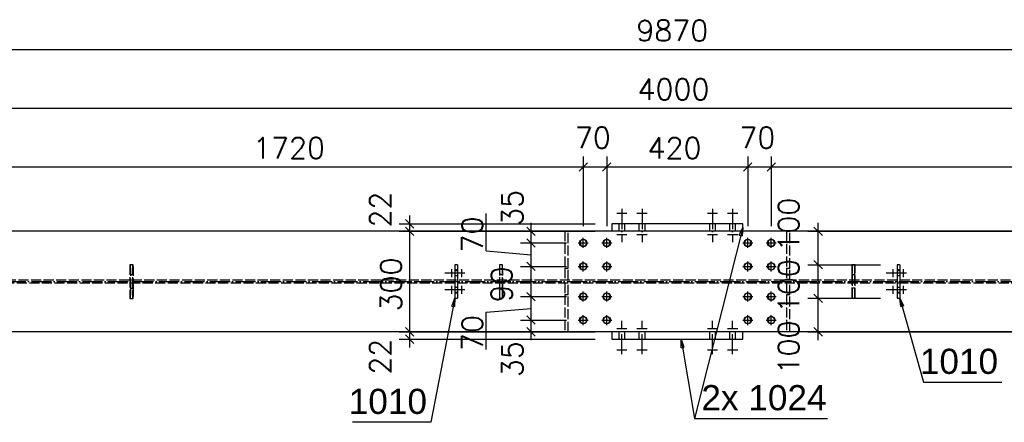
# Model space of a CAD drawing. Header units: millimetres. Extents: x 1814 to 94182, y 11562 to 49454.
# Tile 84 of 256: x 15170 to 15464, y 21064 to 21185. Entities that reach past the tile are written whole.
import ezdxf

# ---------------------------------------------------------------- set-up
doc = ezdxf.new("R2010")
doc.units = ezdxf.units.MM
doc.linetypes.add('ACAD_ISO02W100', pattern=[15, 12, -3])
doc.linetypes.add('ACAD_ISO04W100', pattern=[30, 24, -3, 0, -3])
doc.layers.add('AS_DIM_ON', color=7, linetype='Continuous')
doc.styles.add('ARIAL', font='arial.ttf')
doc.styles.add('ROMANS', font='romans')

msp = doc.modelspace()

# ---------------------------------------------------------------- linework, layer by layer
at = {"color": 10, "linetype": 'ACAD_ISO04W100', "ltscale": 0.25}
for p, q in [((15348.202, 21126.765), (15351.202, 21126.765)), ((15348.202, 21126.765), (15351.202, 21126.765)), ((15349.702, 21128.065), (15349.702, 21118.16)), ((15349.702, 21128.065), (15349.702, 21118.16)), ((15349.702, 21126.765), (15349.702, 21126.765)), ((15349.702, 21126.765), (15349.702, 21126.765)), ((15354.202, 21126.765), (15357.202, 21126.765)), ((15354.202, 21126.765), (15357.202, 21126.765)), ((15355.702, 21128.065), (15355.702, 21118.16)), ((15355.702, 21128.065), (15355.702, 21118.16)), ((15355.702, 21126.765), (15355.702, 21126.765)), ((15355.702, 21126.765), (15355.702, 21126.765)), ((15375.202, 21126.765), (15378.202, 21126.765)), ((15375.202, 21126.765), (15378.202, 21126.765)), ((15376.702, 21128.065), (15376.702, 21118.16)), ((15376.702, 21128.065), (15376.702, 21118.16)), ((15376.702, 21126.765), (15376.702, 21126.765)), ((15376.702, 21126.765), (15376.702, 21126.765)), ((15381.202, 21126.765), (15384.202, 21126.765)), ((15381.202, 21126.765), (15384.202, 21126.765)), ((15382.702, 21128.065), (15382.702, 21118.16)), ((15382.702, 21128.065), (15382.702, 21118.16)), ((15382.702, 21126.765), (15382.702, 21126.765)), ((15382.702, 21126.765), (15382.702, 21126.765)), ((15348.202, 21120.46), (15351.202, 21120.46)), ((15348.202, 21120.46), (15351.202, 21120.46)), ((15349.702, 21120.46), (15349.702, 21120.46)), ((15349.702, 21120.46), (15349.702, 21120.46)), ((15354.202, 21120.46), (15357.202, 21120.46)), ((15354.202, 21120.46), (15357.202, 21120.46)), ((15355.702, 21120.46), (15355.702, 21120.46)), ((15355.702, 21120.46), (15355.702, 21120.46)), ((15375.202, 21120.46), (15378.202, 21120.46)), ((15375.202, 21120.46), (15378.202, 21120.46)), ((15376.702, 21120.46), (15376.702, 21120.46)), ((15376.702, 21120.46), (15376.702, 21120.46)), ((15381.202, 21120.46), (15384.202, 21120.46)), ((15381.202, 21120.46), (15384.202, 21120.46)), ((15382.702, 21120.46), (15382.702, 21120.46)), ((15382.702, 21120.46), (15382.702, 21120.46)), ((15302.955, 21108.913), (15296.55, 21108.913)), ((15298.95, 21110.113), (15298.95, 21107.713)), ((15298.95, 21108.913), (15298.95, 21108.913)), ((15301.955, 21110.113), (15301.955, 21107.713)), ((15301.955, 21108.913), (15301.955, 21108.913)), ((15434.455, 21108.913), (15428.05, 21108.913)), ((15430.45, 21110.113), (15430.45, 21107.713)), ((15430.45, 21108.913), (15430.45, 21108.913)), ((15433.455, 21110.113), (15433.455, 21107.713)), ((15433.455, 21108.913), (15433.455, 21108.913)), ((15166.202, 21106.413), (15566.202, 21106.413)), ((15302.955, 21103.913), (15296.55, 21103.913)), ((15298.95, 21105.113), (15298.95, 21102.713)), ((15298.95, 21103.913), (15298.95, 21103.913)), ((15301.955, 21105.113), (15301.955, 21102.713)), ((15301.955, 21103.913), (15301.955, 21103.913)), ((15434.455, 21103.913), (15428.05, 21103.913)), ((15430.45, 21105.113), (15430.45, 21102.713)), ((15430.45, 21103.913), (15430.45, 21103.913)), ((15433.455, 21105.113), (15433.455, 21102.713)), ((15433.455, 21103.913), (15433.455, 21103.913)), ((15349.702, 21084.76), (15349.702, 21094.665)), ((15349.702, 21084.76), (15349.702, 21094.665)), ((15355.702, 21084.76), (15355.702, 21094.665)), ((15355.702, 21084.76), (15355.702, 21094.665)), ((15376.702, 21084.76), (15376.702, 21094.665)), ((15376.702, 21084.76), (15376.702, 21094.665)), ((15382.702, 21084.76), (15382.702, 21094.665)), ((15382.702, 21084.76), (15382.702, 21094.665)), ((15348.202, 21092.365), (15351.202, 21092.365)), ((15348.202, 21092.365), (15351.202, 21092.365)), ((15349.702, 21092.365), (15349.702, 21092.365)), ((15349.702, 21092.365), (15349.702, 21092.365)), ((15354.202, 21092.365), (15357.202, 21092.365)), ((15354.202, 21092.365), (15357.202, 21092.365)), ((15355.702, 21092.365), (15355.702, 21092.365)), ((15355.702, 21092.365), (15355.702, 21092.365)), ((15375.202, 21092.365), (15378.202, 21092.365)), ((15375.202, 21092.365), (15378.202, 21092.365)), ((15376.702, 21092.365), (15376.702, 21092.365)), ((15376.702, 21092.365), (15376.702, 21092.365)), ((15381.202, 21092.365), (15384.202, 21092.365)), ((15381.202, 21092.365), (15384.202, 21092.365)), ((15382.702, 21092.365), (15382.702, 21092.365)), ((15382.702, 21092.365), (15382.702, 21092.365)), ((15348.202, 21086.06), (15351.202, 21086.06)), ((15348.202, 21086.06), (15351.202, 21086.06)), ((15349.702, 21086.06), (15349.702, 21086.06)), ((15349.702, 21086.06), (15349.702, 21086.06)), ((15354.202, 21086.06), (15357.202, 21086.06)), ((15354.202, 21086.06), (15357.202, 21086.06)), ((15355.702, 21086.06), (15355.702, 21086.06)), ((15355.702, 21086.06), (15355.702, 21086.06)), ((15375.202, 21086.06), (15378.202, 21086.06)), ((15375.202, 21086.06), (15378.202, 21086.06)), ((15376.702, 21086.06), (15376.702, 21086.06)), ((15376.702, 21086.06), (15376.702, 21086.06)), ((15381.202, 21086.06), (15384.202, 21086.06)), ((15381.202, 21086.06), (15384.202, 21086.06)), ((15382.702, 21086.06), (15382.702, 21086.06)), ((15382.702, 21086.06), (15382.702, 21086.06))]:
    msp.add_line(p, q, dxfattribs=at)
at = {"color": 145, "linetype": 'Continuous', "ltscale": 0.25}
for p, q in [((15385.702, 21123.613), (15346.702, 21123.613)), ((15346.702, 21123.613), (15346.702, 21121.413)), ((15385.702, 21121.413), (15385.702, 21123.613)), ((15566.202, 21121.413), (15166.202, 21121.413)), ((15300.702, 21111.413), (15299.902, 21111.413)), ((15299.902, 21111.413), (15299.902, 21111.299)), ((15299.902, 21111.299), (15299.902, 21110.973)), ((15299.902, 21110.973), (15299.902, 21110.487)), ((15299.902, 21110.487), (15299.902, 21109.913)), ((15300.702, 21109.913), (15299.902, 21109.913)), ((15299.902, 21109.913), (15299.902, 21102.913)), ((15300.702, 21111.413), (15300.702, 21111.299)), ((15300.702, 21111.299), (15300.702, 21110.973)), ((15300.702, 21110.973), (15300.702, 21110.487)), ((15300.702, 21110.487), (15300.702, 21109.913)), ((15300.702, 21109.913), (15300.702, 21102.913)), ((15432.502, 21111.413), (15431.702, 21111.413)), ((15431.702, 21111.413), (15431.702, 21111.299)), ((15431.702, 21111.299), (15431.702, 21110.973)), ((15431.702, 21110.973), (15431.702, 21110.487)), ((15431.702, 21110.487), (15431.702, 21109.913)), ((15432.502, 21109.913), (15431.702, 21109.913)), ((15431.702, 21109.913), (15431.702, 21102.913)), ((15432.502, 21111.413), (15432.502, 21111.299)), ((15432.502, 21111.299), (15432.502, 21110.973)), ((15432.502, 21110.973), (15432.502, 21110.487)), ((15432.502, 21110.487), (15432.502, 21109.913)), ((15432.502, 21109.913), (15432.502, 21102.913)), ((15300.702, 21102.913), (15299.902, 21102.913)), ((15299.902, 21102.913), (15299.902, 21102.339)), ((15300.702, 21102.913), (15300.702, 21102.339)), ((15432.502, 21102.913), (15431.702, 21102.913)), ((15431.702, 21102.913), (15431.702, 21102.339)), ((15432.502, 21102.913), (15432.502, 21102.339)), ((15299.902, 21102.339), (15299.902, 21101.852)), ((15299.902, 21101.852), (15299.902, 21101.527)), ((15299.902, 21101.527), (15299.902, 21101.413)), ((15299.902, 21101.413), (15300.702, 21101.413)), ((15300.702, 21102.339), (15300.702, 21101.852)), ((15300.702, 21101.852), (15300.702, 21101.527)), ((15300.702, 21101.527), (15300.702, 21101.413)), ((15431.702, 21102.339), (15431.702, 21101.852)), ((15431.702, 21101.852), (15431.702, 21101.527)), ((15431.702, 21101.527), (15431.702, 21101.413)), ((15431.702, 21101.413), (15432.502, 21101.413)), ((15432.502, 21102.339), (15432.502, 21101.852)), ((15432.502, 21101.852), (15432.502, 21101.527)), ((15432.502, 21101.527), (15432.502, 21101.413)), ((15566.202, 21091.413), (15166.202, 21091.413)), ((15346.702, 21091.413), (15346.702, 21089.213)), ((15385.702, 21089.213), (15385.702, 21091.413)), ((15346.702, 21089.213), (15385.702, 21089.213))]:
    msp.add_line(p, q, dxfattribs=at)
at = {"color": 84, "linetype": 'ACAD_ISO02W100', "ltscale": 0.25}
for p, q in [((15348.802, 21123.613), (15348.802, 21121.413)), ((15350.602, 21121.413), (15350.602, 21123.613)), ((15354.802, 21123.613), (15354.802, 21121.413)), ((15356.602, 21121.413), (15356.602, 21123.613)), ((15375.802, 21123.613), (15375.802, 21121.413)), ((15377.602, 21121.413), (15377.602, 21123.613)), ((15381.802, 21123.613), (15381.802, 21121.413)), ((15383.602, 21121.413), (15383.602, 21123.613)), ((15332.702, 21121.413), (15332.702, 21110.388)), ((15333.702, 21110.388), (15333.702, 21121.413)), ((15398.702, 21121.413), (15398.702, 21110.388)), ((15399.702, 21110.388), (15399.702, 21121.413)), ((15203.978, 21111.413), (15203.178, 21111.413)), ((15203.178, 21111.413), (15203.178, 21101.333)), ((15204.142, 21111.413), (15203.978, 21111.413)), ((15203.978, 21111.413), (15203.978, 21101.333)), ((15300.702, 21109.613), (15299.902, 21109.613)), ((15314.022, 21111.413), (15313.222, 21111.413)), ((15313.222, 21111.413), (15313.222, 21101.413)), ((15314.142, 21111.413), (15314.022, 21111.413)), ((15314.022, 21111.413), (15314.022, 21101.413)), ((15332.702, 21110.388), (15333.702, 21110.388)), ((15332.702, 21110.388), (15332.702, 21106.888)), ((15333.702, 21106.888), (15333.702, 21110.388)), ((15398.702, 21110.388), (15399.702, 21110.388)), ((15398.702, 21110.388), (15398.702, 21106.888)), ((15399.702, 21106.888), (15399.702, 21110.388)), ((15418.383, 21111.413), (15418.263, 21111.413)), ((15419.183, 21111.413), (15418.383, 21111.413)), ((15418.383, 21101.413), (15418.383, 21111.413)), ((15419.183, 21101.413), (15419.183, 21111.413)), ((15432.502, 21109.613), (15431.702, 21109.613)), ((15166.202, 21106.888), (15566.202, 21106.888)), ((15566.202, 21105.938), (15166.202, 21105.938)), ((15204.202, 21108.413), (15203.402, 21108.413)), ((15203.402, 21104.333), (15203.402, 21108.413)), ((15204.202, 21104.333), (15204.202, 21108.413)), ((15299.902, 21108.213), (15300.702, 21108.213)), ((15314.202, 21108.413), (15313.402, 21108.413)), ((15313.402, 21104.413), (15313.402, 21108.413)), ((15314.202, 21104.413), (15314.202, 21108.413)), ((15332.702, 21105.938), (15332.702, 21102.438)), ((15333.702, 21102.438), (15333.702, 21105.938)), ((15398.702, 21105.938), (15398.702, 21102.438)), ((15399.702, 21102.438), (15399.702, 21105.938)), ((15419.002, 21108.413), (15418.203, 21108.413)), ((15418.203, 21108.413), (15418.203, 21104.413)), ((15419.002, 21108.413), (15419.002, 21104.413)), ((15431.702, 21108.213), (15432.502, 21108.213)), ((15204.202, 21104.333), (15203.402, 21104.333)), ((15300.702, 21104.613), (15299.902, 21104.613)), ((15299.902, 21103.213), (15300.702, 21103.213)), ((15314.202, 21104.413), (15313.402, 21104.413)), ((15419.002, 21104.413), (15418.203, 21104.413)), ((15432.502, 21104.613), (15431.702, 21104.613)), ((15431.702, 21103.213), (15432.502, 21103.213)), ((15203.178, 21101.333), (15203.978, 21101.333)), ((15203.978, 21101.333), (15204.142, 21101.333)), ((15313.222, 21101.413), (15314.022, 21101.413)), ((15314.022, 21101.413), (15314.142, 21101.413)), ((15333.702, 21102.438), (15332.702, 21102.438)), ((15332.702, 21102.438), (15332.702, 21091.413)), ((15333.702, 21091.413), (15333.702, 21102.438)), ((15399.702, 21102.438), (15398.702, 21102.438)), ((15398.702, 21102.438), (15398.702, 21091.413)), ((15399.702, 21091.413), (15399.702, 21102.438)), ((15418.263, 21101.413), (15418.383, 21101.413)), ((15418.383, 21101.413), (15419.183, 21101.413)), ((15348.802, 21091.413), (15348.802, 21089.213)), ((15350.602, 21089.213), (15350.602, 21091.413)), ((15354.802, 21091.413), (15354.802, 21089.213)), ((15356.602, 21089.213), (15356.602, 21091.413)), ((15375.802, 21091.413), (15375.802, 21089.213)), ((15377.602, 21089.213), (15377.602, 21091.413)), ((15381.802, 21091.413), (15381.802, 21089.213)), ((15383.602, 21089.213), (15383.602, 21091.413))]:
    msp.add_line(p, q, dxfattribs=at)
at = {"color": 0, "linetype": 'ByBlock', "lineweight": -2}
for p, q in [((15384.687, 21120.19, 37604.723), (15385.702, 21122.513, 37604.723)), ((15385.702, 21122.513, 37604.723), (15385.496, 21119.987, 37604.723)), ((15384.687, 21120.19, 37604.723), (15385.496, 21119.987, 37604.723)), ((15299.023, 21099.093, 37613.423), (15299.902, 21101.47, 37613.423)), ((15299.902, 21101.47, 37613.423), (15299.841, 21098.936, 37613.423)), ((15432.782, 21098.951, 37613.423), (15432.502, 21101.47, 37613.423)), ((15432.502, 21101.47, 37613.423), (15433.584, 21099.178, 37613.423)), ((15299.023, 21099.093, 37613.423), (15299.841, 21098.936, 37613.423)), ((15432.782, 21098.951, 37613.423), (15433.584, 21099.178, 37613.423)), ((15367.358, 21086.678, 37604.723), (15367.354, 21089.213, 37604.723)), ((15367.354, 21089.213, 37604.723), (15368.18, 21086.817, 37604.723)), ((15367.358, 21086.678, 37604.723), (15368.18, 21086.817, 37604.723))]:
    msp.add_line(p, q, dxfattribs=at)
at = {"color": 7}
msp.add_line((15367.354, 21089.213), (15371.34, 21065.52), dxfattribs=at)
for points in [[(15385.702, 21122.513), (15371.34, 21065.52), (15410.988, 21065.52)], [(15299.902, 21101.47), (15292.802, 21064.419), (15269.494, 21064.419)], [(15432.502, 21101.47), (15439.602, 21076.36), (15462.911, 21076.36)]]:
    msp.add_lwpolyline(points, dxfattribs=at)
at = {"color": 7, "linetype": 'Continuous', "ltscale": 0.25}
for points in [[(15336.702, 21117.913), (15338.202, 21117.913), (15338.202, 21119.413)], [(15338.202, 21118.913), (15337.82, 21118.837), (15337.495, 21118.62), (15337.279, 21118.295), (15337.202, 21117.913), (15337.279, 21117.53), (15337.495, 21117.206), (15337.82, 21116.989), (15338.202, 21116.913), (15338.585, 21116.989), (15338.909, 21117.206), (15339.126, 21117.53), (15339.202, 21117.913), (15339.126, 21118.295), (15338.909, 21118.62), (15338.585, 21118.837), (15338.202, 21118.913)], [(15338.202, 21116.413), (15338.202, 21117.913), (15339.702, 21117.913)], [(15343.702, 21117.913), (15345.202, 21117.913), (15345.202, 21119.413)], [(15345.202, 21118.913), (15344.82, 21118.837), (15344.495, 21118.62), (15344.279, 21118.295), (15344.202, 21117.913), (15344.279, 21117.53), (15344.495, 21117.206), (15344.82, 21116.989), (15345.202, 21116.913), (15345.585, 21116.989), (15345.909, 21117.206), (15346.126, 21117.53), (15346.202, 21117.913), (15346.126, 21118.295), (15345.909, 21118.62), (15345.585, 21118.837), (15345.202, 21118.913)], [(15345.202, 21116.413), (15345.202, 21117.913), (15346.702, 21117.913)], [(15385.702, 21117.913), (15387.202, 21117.913), (15387.202, 21119.413)], [(15387.202, 21118.913), (15386.82, 21118.837), (15386.495, 21118.62), (15386.279, 21118.295), (15386.202, 21117.913), (15386.279, 21117.53), (15386.495, 21117.206), (15386.82, 21116.989), (15387.202, 21116.913), (15387.585, 21116.989), (15387.909, 21117.206), (15388.126, 21117.53), (15388.202, 21117.913), (15388.126, 21118.295), (15387.909, 21118.62), (15387.585, 21118.837), (15387.202, 21118.913)], [(15387.202, 21116.413), (15387.202, 21117.913), (15388.702, 21117.913)], [(15392.702, 21117.913), (15394.202, 21117.913), (15394.202, 21119.413)], [(15394.202, 21118.913), (15393.82, 21118.837), (15393.495, 21118.62), (15393.279, 21118.295), (15393.202, 21117.913), (15393.279, 21117.53), (15393.495, 21117.206), (15393.82, 21116.989), (15394.202, 21116.913), (15394.585, 21116.989), (15394.909, 21117.206), (15395.126, 21117.53), (15395.202, 21117.913), (15395.126, 21118.295), (15394.909, 21118.62), (15394.585, 21118.837), (15394.202, 21118.913)], [(15394.202, 21116.413), (15394.202, 21117.913), (15395.702, 21117.913)], [(15336.702, 21110.913), (15338.202, 21110.913), (15338.202, 21112.413)], [(15338.202, 21111.913), (15337.82, 21111.837), (15337.495, 21111.62), (15337.279, 21111.295), (15337.202, 21110.913), (15337.279, 21110.53), (15337.495, 21110.206), (15337.82, 21109.989), (15338.202, 21109.913), (15338.585, 21109.989), (15338.909, 21110.206), (15339.126, 21110.53), (15339.202, 21110.913), (15339.126, 21111.295), (15338.909, 21111.62), (15338.585, 21111.837), (15338.202, 21111.913)], [(15343.702, 21110.913), (15345.202, 21110.913), (15345.202, 21112.413)], [(15345.202, 21111.913), (15344.82, 21111.837), (15344.495, 21111.62), (15344.279, 21111.295), (15344.202, 21110.913), (15344.279, 21110.53), (15344.495, 21110.206), (15344.82, 21109.989), (15345.202, 21109.913), (15345.585, 21109.989), (15345.909, 21110.206), (15346.126, 21110.53), (15346.202, 21110.913), (15346.126, 21111.295), (15345.909, 21111.62), (15345.585, 21111.837), (15345.202, 21111.913)], [(15385.702, 21110.913), (15387.202, 21110.913), (15387.202, 21112.413)], [(15387.202, 21111.913), (15386.82, 21111.837), (15386.495, 21111.62), (15386.279, 21111.295), (15386.202, 21110.913), (15386.279, 21110.53), (15386.495, 21110.206), (15386.82, 21109.989), (15387.202, 21109.913), (15387.585, 21109.989), (15387.909, 21110.206), (15388.126, 21110.53), (15388.202, 21110.913), (15388.126, 21111.295), (15387.909, 21111.62), (15387.585, 21111.837), (15387.202, 21111.913)], [(15392.702, 21110.913), (15394.202, 21110.913), (15394.202, 21112.413)], [(15394.202, 21111.913), (15393.82, 21111.837), (15393.495, 21111.62), (15393.279, 21111.295), (15393.202, 21110.913), (15393.279, 21110.53), (15393.495, 21110.206), (15393.82, 21109.989), (15394.202, 21109.913), (15394.585, 21109.989), (15394.909, 21110.206), (15395.126, 21110.53), (15395.202, 21110.913), (15395.126, 21111.295), (15394.909, 21111.62), (15394.585, 21111.837), (15394.202, 21111.913)], [(15338.202, 21109.413), (15338.202, 21110.913), (15339.702, 21110.913)], [(15345.202, 21109.413), (15345.202, 21110.913), (15346.702, 21110.913)], [(15387.202, 21109.413), (15387.202, 21110.913), (15388.702, 21110.913)], [(15394.202, 21109.413), (15394.202, 21110.913), (15395.702, 21110.913)], [(15336.702, 21101.913), (15338.202, 21101.913), (15338.202, 21103.413)], [(15338.202, 21102.913), (15337.82, 21102.837), (15337.495, 21102.62), (15337.279, 21102.295), (15337.202, 21101.913), (15337.279, 21101.53), (15337.495, 21101.206), (15337.82, 21100.989), (15338.202, 21100.913), (15338.585, 21100.989), (15338.909, 21101.206), (15339.126, 21101.53), (15339.202, 21101.913), (15339.126, 21102.295), (15338.909, 21102.62), (15338.585, 21102.837), (15338.202, 21102.913)], [(15343.702, 21101.913), (15345.202, 21101.913), (15345.202, 21103.413)], [(15345.202, 21102.913), (15344.82, 21102.837), (15344.495, 21102.62), (15344.279, 21102.295), (15344.202, 21101.913), (15344.279, 21101.53), (15344.495, 21101.206), (15344.82, 21100.989), (15345.202, 21100.913), (15345.585, 21100.989), (15345.909, 21101.206), (15346.126, 21101.53), (15346.202, 21101.913), (15346.126, 21102.295), (15345.909, 21102.62), (15345.585, 21102.837), (15345.202, 21102.913)], [(15385.702, 21101.913), (15387.202, 21101.913), (15387.202, 21103.413)], [(15387.202, 21102.913), (15386.82, 21102.837), (15386.495, 21102.62), (15386.279, 21102.295), (15386.202, 21101.913), (15386.279, 21101.53), (15386.495, 21101.206), (15386.82, 21100.989), (15387.202, 21100.913), (15387.585, 21100.989), (15387.909, 21101.206), (15388.126, 21101.53), (15388.202, 21101.913), (15388.126, 21102.295), (15387.909, 21102.62), (15387.585, 21102.837), (15387.202, 21102.913)], [(15392.702, 21101.913), (15394.202, 21101.913), (15394.202, 21103.413)], [(15394.202, 21102.913), (15393.82, 21102.837), (15393.495, 21102.62), (15393.279, 21102.295), (15393.202, 21101.913), (15393.279, 21101.53), (15393.495, 21101.206), (15393.82, 21100.989), (15394.202, 21100.913), (15394.585, 21100.989), (15394.909, 21101.206), (15395.126, 21101.53), (15395.202, 21101.913), (15395.126, 21102.295), (15394.909, 21102.62), (15394.585, 21102.837), (15394.202, 21102.913)], [(15338.202, 21100.413), (15338.202, 21101.913), (15339.702, 21101.913)], [(15345.202, 21100.413), (15345.202, 21101.913), (15346.702, 21101.913)], [(15387.202, 21100.413), (15387.202, 21101.913), (15388.702, 21101.913)], [(15394.202, 21100.413), (15394.202, 21101.913), (15395.702, 21101.913)], [(15336.702, 21094.913), (15338.202, 21094.913), (15338.202, 21096.413)], [(15338.202, 21095.913), (15337.82, 21095.837), (15337.495, 21095.62), (15337.279, 21095.295), (15337.202, 21094.913), (15337.279, 21094.53), (15337.495, 21094.206), (15337.82, 21093.989), (15338.202, 21093.913), (15338.585, 21093.989), (15338.909, 21094.206), (15339.126, 21094.53), (15339.202, 21094.913), (15339.126, 21095.295), (15338.909, 21095.62), (15338.585, 21095.837), (15338.202, 21095.913)], [(15338.202, 21093.413), (15338.202, 21094.913), (15339.702, 21094.913)], [(15343.702, 21094.913), (15345.202, 21094.913), (15345.202, 21096.413)], [(15345.202, 21095.913), (15344.82, 21095.837), (15344.495, 21095.62), (15344.279, 21095.295), (15344.202, 21094.913), (15344.279, 21094.53), (15344.495, 21094.206), (15344.82, 21093.989), (15345.202, 21093.913), (15345.585, 21093.989), (15345.909, 21094.206), (15346.126, 21094.53), (15346.202, 21094.913), (15346.126, 21095.295), (15345.909, 21095.62), (15345.585, 21095.837), (15345.202, 21095.913)], [(15345.202, 21093.413), (15345.202, 21094.913), (15346.702, 21094.913)], [(15385.702, 21094.913), (15387.202, 21094.913), (15387.202, 21096.413)], [(15387.202, 21095.913), (15386.82, 21095.837), (15386.495, 21095.62), (15386.279, 21095.295), (15386.202, 21094.913), (15386.279, 21094.53), (15386.495, 21094.206), (15386.82, 21093.989), (15387.202, 21093.913), (15387.585, 21093.989), (15387.909, 21094.206), (15388.126, 21094.53), (15388.202, 21094.913), (15388.126, 21095.295), (15387.909, 21095.62), (15387.585, 21095.837), (15387.202, 21095.913)], [(15387.202, 21093.413), (15387.202, 21094.913), (15388.702, 21094.913)], [(15392.702, 21094.913), (15394.202, 21094.913), (15394.202, 21096.413)], [(15394.202, 21095.913), (15393.82, 21095.837), (15393.495, 21095.62), (15393.279, 21095.295), (15393.202, 21094.913), (15393.279, 21094.53), (15393.495, 21094.206), (15393.82, 21093.989), (15394.202, 21093.913), (15394.585, 21093.989), (15394.909, 21094.206), (15395.126, 21094.53), (15395.202, 21094.913), (15395.126, 21095.295), (15394.909, 21095.62), (15394.585, 21095.837), (15394.202, 21095.913)], [(15394.202, 21093.413), (15394.202, 21094.913), (15395.702, 21094.913)]]:
    msp.add_lwpolyline(points, dxfattribs=at)
at = {"color": 145, "linetype": 'Continuous', "ltscale": 0.25}
for centre in [(15338.202, 21117.913), (15345.202, 21117.913), (15387.202, 21117.913), (15394.202, 21117.913), (15338.202, 21110.913), (15345.202, 21110.913), (15387.202, 21110.913), (15394.202, 21110.913), (15338.202, 21101.913), (15345.202, 21101.913), (15387.202, 21101.913), (15394.202, 21101.913), (15338.202, 21094.913), (15345.202, 21094.913), (15387.202, 21094.913), (15394.202, 21094.913)]:
    msp.add_circle(centre, 1.1, dxfattribs=at)
at = {"color": 84, "linetype": 'ACAD_ISO02W100', "ltscale": 0.25, "extrusion": (0.9998, 1.8944e-15, 0.019996)}
msp.add_arc((21108.413, -304.006, 15200.303), 3, 270, 0, dxfattribs=at)
at = {"color": 84, "linetype": 'ACAD_ISO02W100', "ltscale": 0.25, "extrusion": (0.9998, 1.13664e-14, 0.019996)}
msp.add_arc((21108.413, -304.022, 15201.102), 3, 270, 0, dxfattribs=at)
at = {"color": 84, "linetype": 'ACAD_ISO02W100', "ltscale": 0.25, "extrusion": (0.9998, 0, 0.019996)}
for centre in [(21108.413, -306.206, 15310.281), (21108.413, -306.222, 15311.08)]:
    msp.add_arc(centre, 3, 270, 0, dxfattribs=at)
at = {"color": 84, "linetype": 'ACAD_ISO02W100', "ltscale": 0.25, "extrusion": (-0.9998, 2.98428e-14, 0.019996)}
msp.add_arc((-21108.413, 308.304, -15415.18), 3, 180, 270, dxfattribs=at)
at = {"color": 84, "linetype": 'ACAD_ISO02W100', "ltscale": 0.25, "extrusion": (-0.9998, 4.24641e-14, 0.019996)}
msp.add_arc((-21108.413, 308.32, -15415.98), 3, 180, 270, dxfattribs=at)
at = {"color": 84, "linetype": 'ACAD_ISO02W100', "ltscale": 0.25, "extrusion": (0.9998, 9.68158e-15, 0.019996)}
msp.add_arc((21104.333, -304.006, 15200.303), 3, 180, 270, dxfattribs=at)
at = {"color": 84, "linetype": 'ACAD_ISO02W100', "ltscale": 0.25, "extrusion": (0.9998, -8.8658e-15, 0.019996)}
msp.add_arc((21104.333, -304.022, 15201.102), 3, 180, 270, dxfattribs=at)
at = {"color": 84, "linetype": 'ACAD_ISO02W100', "ltscale": 0.25, "extrusion": (0.9998, 2.67963e-14, 0.019996)}
msp.add_arc((21104.413, -306.206, 15310.281), 3, 180, 270, dxfattribs=at)
at = {"color": 84, "linetype": 'ACAD_ISO02W100', "ltscale": 0.25, "extrusion": (0.9998, 6.06209e-16, 0.019996)}
msp.add_arc((21104.413, -306.222, 15311.08), 3, 180, 270, dxfattribs=at)
at = {"color": 84, "linetype": 'ACAD_ISO02W100', "ltscale": 0.25, "extrusion": (-0.9998, -2.97125e-14, 0.019996)}
msp.add_arc((-21104.413, 308.304, -15415.18), 3, 270, 360, dxfattribs=at)
at = {"color": 84, "linetype": 'ACAD_ISO02W100', "ltscale": 0.25, "extrusion": (-0.9998, 1.72677e-14, 0.019996)}
msp.add_arc((-21104.413, 308.32, -15415.98), 3, 270, 0, dxfattribs=at)
at = {"layer": 'AS_DIM_ON', "color": 8}
for p, q in [((14870.202, 21175.64), (15862.202, 21175.64)), ((15166.202, 21158.115), (15566.202, 21158.115)), ((15338.202, 21143.715), (15338.202, 21122.913)), ((15345.202, 21143.715), (15345.202, 21122.913)), ((15387.202, 21143.715), (15387.202, 21122.913)), ((15394.202, 21143.715), (15394.202, 21122.913)), ((15163.702, 21140.59), (15338.202, 21140.59)), ((15338.202, 21140.59), (15345.202, 21140.59)), ((15345.202, 21140.59), (15387.202, 21140.59)), ((15387.202, 21140.59), (15394.202, 21140.59)), ((15394.202, 21140.59), (15568.702, 21140.59)), ((15309.302, 21115.556), (15309.302, 21126.675)), ((15283.4, 21123.613), (15341.702, 21123.613)), ((15286.525, 21121.413), (15286.525, 21126.113)), ((15322.677, 21117.913), (15322.677, 21123.913)), ((15408.177, 21111.413), (15408.177, 21123.913)), ((15325.802, 21121.413), (15171.202, 21121.413)), ((15283.4, 21121.413), (15341.702, 21121.413)), ((15286.525, 21091.413), (15286.525, 21121.413)), ((15405.052, 21121.413), (15561.202, 21121.413)), ((15319.552, 21117.913), (15333.202, 21117.913)), ((15322.677, 21110.913), (15322.677, 21117.913)), ((15309.302, 21115.556), (15322.677, 21114.413)), ((15319.552, 21110.913), (15333.202, 21110.913)), ((15322.677, 21101.913), (15322.677, 21110.913)), ((15405.052, 21111.413), (15426.702, 21111.413)), ((15408.177, 21101.413), (15408.177, 21111.413)), ((15319.552, 21101.913), (15333.202, 21101.913)), ((15322.677, 21094.913), (15322.677, 21101.913)), ((15405.052, 21101.413), (15426.702, 21101.413)), ((15408.177, 21088.913), (15408.177, 21101.413)), ((15309.302, 21097.27), (15322.677, 21098.413)), ((15309.302, 21086.151), (15309.302, 21097.27)), ((15319.552, 21094.913), (15333.202, 21094.913)), ((15322.677, 21088.913), (15322.677, 21094.913)), ((15325.802, 21091.413), (15171.202, 21091.413)), ((15283.4, 21091.413), (15341.702, 21091.413)), ((15286.525, 21086.713), (15286.525, 21091.413)), ((15405.052, 21091.413), (15561.202, 21091.413)), ((15283.4, 21089.213), (15341.702, 21089.213))]:
    msp.add_line(p, q, dxfattribs=at)
at = {"layer": 'AS_DIM_ON', "color": 8, "linetype": 'ByBlock', "lineweight": -2}
for p, q in [((15336.952, 21139.34, 24992.723), (15339.452, 21141.84, 24992.723)), ((15339.452, 21141.84, 24992.723), (15336.952, 21139.34, 24992.723)), ((15343.952, 21139.34, 24992.723), (15346.452, 21141.84, 24992.723)), ((15346.452, 21141.84, 24992.723), (15343.952, 21139.34, 24992.723)), ((15385.952, 21139.34, 24992.723), (15388.452, 21141.84, 24992.723)), ((15388.452, 21141.84, 24992.723), (15385.952, 21139.34, 24992.723)), ((15392.952, 21139.34, 24992.723), (15395.452, 21141.84, 24992.723)), ((15395.452, 21141.84, 24992.723), (15392.952, 21139.34, 24992.723)), ((15287.775, 21122.363, 24992.723), (15285.275, 21124.863, 24992.723)), ((15287.775, 21120.163, 24992.723), (15285.275, 21122.663, 24992.723)), ((15285.275, 21122.663, 24992.723), (15287.775, 21120.163, 24992.723)), ((15323.927, 21120.163, 24992.723), (15321.427, 21122.663, 24992.723)), ((15409.427, 21120.163, 24992.723), (15406.927, 21122.663, 24992.723)), ((15323.927, 21116.663, 24992.723), (15321.427, 21119.163, 24992.723)), ((15321.427, 21119.163, 24992.723), (15323.927, 21116.663, 24992.723)), ((15323.927, 21109.663, 24992.723), (15321.427, 21112.163, 24992.723)), ((15321.427, 21112.163, 24992.723), (15323.927, 21109.663, 24992.723)), ((15409.427, 21110.163, 24992.723), (15406.927, 21112.663, 24992.723)), ((15406.927, 21112.663, 24992.723), (15409.427, 21110.163, 24992.723)), ((15323.927, 21100.663, 24992.723), (15321.427, 21103.163, 24992.723)), ((15321.427, 21103.163, 24992.723), (15323.927, 21100.663, 24992.723)), ((15409.427, 21100.163, 24992.723), (15406.927, 21102.663, 24992.723)), ((15406.927, 21102.663, 24992.723), (15409.427, 21100.163, 24992.723)), ((15323.927, 21093.663, 24992.723), (15321.427, 21096.163, 24992.723)), ((15321.427, 21096.163, 24992.723), (15323.927, 21093.663, 24992.723)), ((15287.775, 21090.163, 24992.723), (15285.275, 21092.663, 24992.723)), ((15285.275, 21092.663, 24992.723), (15287.775, 21090.163, 24992.723)), ((15321.427, 21092.663, 24992.723), (15323.927, 21090.163, 24992.723)), ((15406.927, 21092.663, 24992.723), (15409.427, 21090.163, 24992.723)), ((15285.275, 21090.463, 24992.723), (15287.775, 21087.963, 24992.723))]:
    msp.add_line(p, q, dxfattribs=at)

# ---------------------------------------------------------------- texts
at = {"color": 7, "style": 'ARIAL'}
for s, p in [('1010', (15438.462, 21078.86)), ('1010', (15268.353, 21066.919)), ('2x 1024', (15373.395, 21068.02))]:
    msp.add_text(s, height=7.5, dxfattribs=at).set_placement(p)
at = {"layer": 'AS_DIM_ON', "color": 9, "style": 'ROMANS'}
for s, p in [('9870', (15354.012, 21178.14)), ('4000', (15354.373, 21160.615)), ('70', (15335.694, 21146.215)), ('70', (15384.694, 21146.215)), ('1720', (15239.838, 21143.09)), ('420', (15357.349, 21143.09))]:
    msp.add_text(s, height=6.25, dxfattribs=at).set_placement(p)
for s, p in [('35', (15320.177, 21123.022)), ('22', (15280.9, 21122.495)), ('100', (15402.552, 21115.328)), ('70', (15308.302, 21115.107)), ('300', (15284.025, 21097.486)), ('90', (15317.052, 21100.175)), ('100', (15402.552, 21097.025)), ('70', (15308.302, 21085.702)), ('100', (15402.552, 21078.721)), ('22', (15280.9, 21078.626)), ('35', (15320.177, 21077.903))]:
    msp.add_text(s, height=6.25, rotation=90, dxfattribs=at).set_placement(p)

doc.saveas('drawing.dxf')
